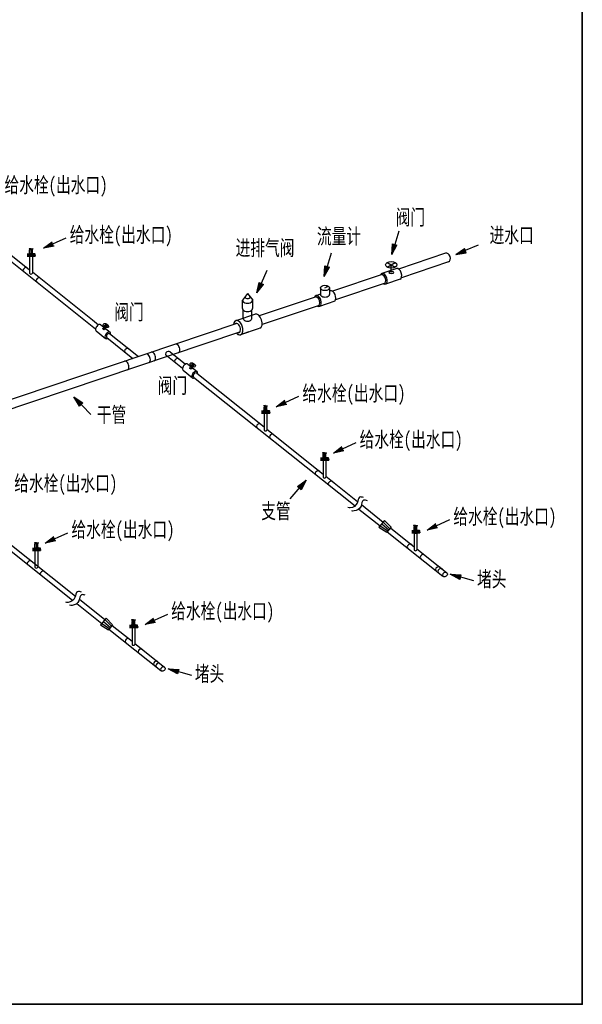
# Model space of a CAD drawing. Extents: x 464172 to 473094, y 3847158 to 3855433.
# Tile 33 of 99: x 468728 to 469020, y 3849940 to 3850451. Entities that reach past the tile are written whole.
import ezdxf

# ---------------------------------------------------------------- set-up
doc = ezdxf.new("R2010")
doc.units = 0
doc.layers.get('0').update_dxf_attribs({"linetype": 'CONTINUOUS'})
doc.styles.add('GB', font='FangSong_GB2312.ttf', dxfattribs={"width": 0.8})

# ---------------------------------------------------------------- blocks, each defined once
blk = doc.blocks.new('142144')
for points in [[(80.74, 102.87), (85.18, 106.22), (86.19, 103.98)], [(261.48, 99.57), (264.21, 104.42), (261.86, 105.12)], [(294.67, 99.57), (300.15, 100.52), (299.2, 102.79)], [(226.41, 88.15), (229.14, 93), (226.79, 93.7)], [(191.51, 79.72), (192.61, 85.17), (194.85, 84.16)], [(227.48, 82.83), (228.18, 83.07), (227.8, 82.65)], [(96.51, 25.76), (101.16, 22.71), (99.39, 21)], [(201.52, 20.63), (205.96, 23.98), (206.97, 21.73)], [(231.21, -3.41), (235.65, -0.06), (236.66, -2.3)], [(217.07, -17.58), (214.44, -22.47), (212.58, -20.86)], [(279.88, -43.39), (284.31, -40.04), (285.32, -42.28)], [(81.64, -50.16), (86.08, -46.81), (87.09, -49.05)], [(291.87, -66.35), (297.42, -66.64), (296.75, -69.01)], [(133.42, -92.46), (137.85, -89.11), (138.87, -91.36)], [(145.41, -115.43), (150.96, -115.71), (150.29, -118.08)]]:
    blk.add_hatch(color=256).paths.add_polyline_path(points)
for p, q in [((92.34, 108.1), (80.74, 102.87)), ((265.13, 111.77), (261.48, 99.57)), ((74.23, 102.67), (73.24, 102.63)), ((74.23, 102.46), (73.24, 102.5)), ((73.98, 102.37), (74.23, 102.37)), ((74.23, 98.71), (74.23, 102.67)), ((74.23, 102.67), (75.22, 102.63)), ((74.23, 102.46), (75.21, 102.5)), ((74.47, 102.37), (74.23, 102.37)), ((80.74, 102.87), (85.18, 106.22)), ((86.19, 103.98), (80.74, 102.87)), ((261.48, 99.57), (261.86, 105.12)), ((261.48, 99.57), (264.21, 104.42)), ((261.86, 105.12), (264.21, 104.42)), ((294.67, 99.57), (299.2, 102.79)), ((300.15, 100.52), (299.2, 102.79)), ((306.41, 104.47), (299.68, 101.66)), ((72.23, 99.94), (73.37, 99.94)), ((72.23, 99.84), (73.37, 99.84)), ((72.23, 99.65), (73.37, 99.65)), ((72.23, 99.55), (73.37, 99.55)), ((72.23, 99.46), (76.44, 99.46)), ((72.23, 99.09), (76.44, 99.09)), ((72.23, 99.09), (76.44, 99.09)), ((72.23, 98.73), (76.44, 98.73)), ((72.61, 99.09), (72.61, 99.46)), ((72.61, 99.09), (72.61, 98.73)), ((73.41, 100.09), (73.33, 99.94)), ((73.4, 99.46), (73.35, 99.55)), ((73.37, 100.25), (73.51, 100.45)), ((73.37, 100.09), (73.37, 100.25)), ((73.37, 100.09), (74.23, 100.09)), ((73.37, 99.55), (73.37, 99.94)), ((73.37, 99.75), (74.23, 99.75)), ((73.5, 98.72), (73.5, 89.93)), ((73.5, 98.71), (74.96, 98.71)), ((73.51, 100.45), (73.51, 101.89)), ((75.09, 100.09), (74.23, 100.09)), ((75.09, 99.75), (74.23, 99.75)), ((74.95, 100.45), (74.95, 101.89)), ((75.09, 100.25), (74.95, 100.45)), ((74.96, 98.71), (74.96, 89.92)), ((75.05, 100.09), (75.12, 99.94)), ((75.05, 99.46), (75.1, 99.55)), ((75.09, 100.09), (75.09, 100.25)), ((75.09, 99.55), (75.09, 99.94)), ((76.23, 99.94), (75.09, 99.94)), ((76.23, 99.84), (75.09, 99.84)), ((76.23, 99.65), (75.09, 99.65)), ((76.23, 99.55), (75.09, 99.55)), ((76.06, 99.09), (76.06, 99.46)), ((76.06, 99.09), (76.06, 98.73)), ((76.44, 99.09), (76.44, 99.46)), ((76.44, 99.09), (76.44, 98.73)), ((230.05, 100.34), (226.41, 88.15)), ((294.67, 99.57), (300.15, 100.52)), ((226.41, 88.15), (226.79, 93.7)), ((226.41, 88.15), (229.14, 93)), ((226.79, 93.7), (229.14, 93)), ((259.14, 95.52), (263.31, 93.1)), ((259.14, 93.1), (263.31, 95.52)), ((259.14, 93.11), (263.32, 95.52)), ((259.14, 95.52), (263.32, 93.11)), ((261.23, 90.3), (261.23, 94.31)), ((261.23, 90.3), (261.23, 94.31)), ((196.72, 91.33), (193.73, 84.67)), ((191.51, 79.72), (192.61, 85.17)), ((191.51, 79.72), (194.85, 84.16)), ((192.61, 85.17), (194.85, 84.16)), ((224.47, 82.29), (224.47, 78.92)), ((226.83, 82.29), (227.62, 82.75)), ((227.48, 82.83), (228.18, 83.07)), ((227.8, 82.65), (227.48, 82.83)), ((228.18, 83.07), (227.8, 82.65)), ((229.2, 82.29), (229.2, 78.92)), ((186.63, 79.47), (183.97, 75.92)), ((186.63, 79.47), (189.3, 75.92)), ((183.97, 71.62), (183.97, 75.92)), ((189.3, 71.62), (189.3, 75.92)), ((184.43, 66.33), (184.43, 70.75)), ((188.84, 66.33), (188.84, 70.75)), ((110.46, 63.21), (115.29, 59.31)), ((111.85, 62.8), (114.35, 62.77)), ((111.85, 62.8), (114.35, 62.77)), ((112.04, 61), (113.1, 62.78)), ((112.05, 61), (113.1, 62.78)), ((112.49, 63.87), (113.71, 61.7)), ((112.49, 63.87), (113.71, 61.7)), ((108.09, 59.99), (112.9, 56.09)), ((155.58, 42.75), (160.4, 38.84)), ((156.97, 42.33), (159.46, 42.3)), ((156.97, 42.33), (159.46, 42.3)), ((157.16, 40.53), (158.21, 42.32)), ((157.16, 40.53), (158.21, 42.32)), ((157.6, 43.4), (158.83, 41.23)), ((157.6, 43.4), (158.83, 41.23)), ((153.2, 39.53), (158.02, 35.63)), ((105.35, 16.6), (96.51, 25.76)), ((99.39, 21), (96.51, 25.76)), ((96.51, 25.76), (101.16, 22.71)), ((213.12, 25.86), (201.52, 20.63)), ((101.16, 22.71), (99.39, 21)), ((195.95, 21.21), (194.96, 21.17)), ((195.95, 21), (194.97, 21.04)), ((195.71, 20.91), (195.95, 20.91)), ((195.95, 17.25), (195.95, 21.21)), ((195.95, 21.21), (196.94, 21.17)), ((195.95, 21), (196.94, 21.04)), ((196.2, 20.91), (195.95, 20.91)), ((201.52, 20.63), (205.96, 23.98)), ((206.97, 21.73), (201.52, 20.63)), ((193.95, 18.48), (195.09, 18.48)), ((193.95, 18.38), (195.09, 18.38)), ((193.95, 18.19), (195.09, 18.19)), ((193.95, 18.09), (195.09, 18.09)), ((193.95, 18), (198.17, 18)), ((193.95, 17.63), (198.17, 17.63)), ((193.95, 17.63), (198.17, 17.63)), ((193.95, 17.27), (198.17, 17.27)), ((194.33, 17.63), (194.33, 18)), ((194.33, 17.63), (194.33, 17.27)), ((195.13, 18.63), (195.06, 18.48)), ((195.13, 18), (195.08, 18.09)), ((195.09, 18.79), (195.23, 18.99)), ((195.09, 18.63), (195.09, 18.79)), ((195.09, 18.63), (195.95, 18.63)), ((195.09, 18.09), (195.09, 18.48)), ((195.09, 18.29), (195.95, 18.29)), ((195.22, 17.26), (195.22, 8.47)), ((195.22, 17.25), (196.68, 17.25)), ((195.23, 18.99), (195.23, 20.43)), ((196.81, 18.63), (195.95, 18.63)), ((196.81, 18.29), (195.95, 18.29)), ((196.67, 18.99), (196.67, 20.43)), ((196.81, 18.79), (196.67, 18.99)), ((196.68, 17.25), (196.68, 8.46)), ((196.77, 18.63), (196.85, 18.48)), ((196.78, 18), (196.83, 18.09)), ((196.81, 18.63), (196.81, 18.79)), ((196.81, 18.09), (196.81, 18.48)), ((197.95, 18.48), (196.81, 18.48)), ((197.95, 18.38), (196.81, 18.38)), ((197.95, 18.19), (196.81, 18.19)), ((197.95, 18.09), (196.81, 18.09)), ((197.78, 17.63), (197.78, 18)), ((197.78, 17.63), (197.78, 17.27)), ((198.17, 17.63), (198.17, 18)), ((198.17, 17.63), (198.17, 17.27)), ((242.81, 1.82), (231.21, -3.41)), ((226.58, -3.24), (225.59, -3.28)), ((226.58, -3.45), (225.6, -3.41)), ((225.86, -5.46), (225.86, -4.03)), ((226.34, -3.55), (226.58, -3.55)), ((226.58, -7.2), (226.58, -3.24)), ((226.58, -3.24), (227.58, -3.28)), ((226.58, -3.45), (227.57, -3.41)), ((226.83, -3.55), (226.58, -3.55)), ((227.31, -5.46), (227.31, -4.03)), ((231.21, -3.41), (235.65, -0.06)), ((236.66, -2.3), (231.21, -3.41)), ((224.58, -5.98), (225.72, -5.98)), ((224.58, -6.07), (225.72, -6.07)), ((224.58, -6.26), (225.72, -6.26)), ((224.58, -6.36), (225.72, -6.36)), ((224.58, -6.46), (228.8, -6.46)), ((224.58, -6.82), (228.8, -6.82)), ((224.58, -6.82), (228.8, -6.82)), ((224.58, -7.18), (228.8, -7.18)), ((224.97, -6.82), (224.97, -6.46)), ((224.97, -6.82), (224.97, -7.18)), ((225.76, -5.82), (225.69, -5.98)), ((225.76, -6.46), (225.71, -6.36)), ((225.72, -5.67), (225.86, -5.46)), ((225.72, -5.82), (225.72, -5.67)), ((225.72, -5.82), (226.58, -5.82)), ((225.72, -6.36), (225.72, -5.98)), ((225.72, -6.17), (226.58, -6.17)), ((225.86, -7.19), (225.86, -15.98)), ((225.86, -7.2), (227.31, -7.2)), ((227.45, -5.82), (226.58, -5.82)), ((227.45, -6.17), (226.58, -6.17)), ((227.45, -5.67), (227.31, -5.46)), ((227.31, -7.2), (227.31, -15.99)), ((227.4, -5.82), (227.48, -5.98)), ((227.41, -6.46), (227.46, -6.36)), ((227.45, -5.82), (227.45, -5.67)), ((227.45, -6.36), (227.45, -5.98)), ((228.59, -5.98), (227.45, -5.98)), ((228.59, -6.07), (227.45, -6.07)), ((228.59, -6.26), (227.45, -6.26)), ((228.59, -6.36), (227.45, -6.36)), ((228.41, -6.82), (228.41, -6.46)), ((228.41, -6.82), (228.41, -7.18)), ((228.8, -6.82), (228.8, -6.46)), ((228.8, -6.82), (228.8, -7.18)), ((208.71, -27.17), (217.07, -17.58)), ((212.58, -20.86), (217.07, -17.58)), ((217.07, -17.58), (214.44, -22.47)), ((214.44, -22.47), (212.58, -20.86)), ((291.47, -38.16), (279.88, -43.39)), ((279.88, -43.39), (284.31, -40.04)), ((93.24, -44.93), (81.64, -50.16)), ((271.85, -43.71), (272.99, -43.71)), ((271.85, -43.8), (272.99, -43.8)), ((271.85, -44), (272.99, -44)), ((271.85, -44.09), (272.99, -44.09)), ((271.85, -44.19), (276.06, -44.19)), ((271.85, -44.55), (276.06, -44.55)), ((271.85, -44.55), (276.06, -44.55)), ((271.85, -44.92), (276.06, -44.92)), ((272.23, -44.55), (272.23, -44.19)), ((272.23, -44.55), (272.23, -44.92)), ((273.85, -40.97), (272.86, -41.01)), ((273.85, -41.18), (272.86, -41.14)), ((273.03, -43.56), (272.95, -43.71)), ((273.02, -44.19), (272.98, -44.09)), ((272.99, -43.4), (273.13, -43.2)), ((272.99, -43.56), (272.99, -43.4)), ((272.99, -43.56), (273.85, -43.56)), ((272.99, -44.09), (272.99, -43.71)), ((272.99, -43.9), (273.85, -43.9)), ((273.12, -44.92), (273.12, -53.72)), ((273.12, -44.93), (274.58, -44.93)), ((273.13, -43.2), (273.13, -41.76)), ((273.61, -41.28), (273.85, -41.28)), ((273.85, -44.93), (273.85, -40.97)), ((273.85, -40.97), (274.84, -41.01)), ((273.85, -41.18), (274.84, -41.14)), ((274.09, -41.28), (273.85, -41.28)), ((274.71, -43.56), (273.85, -43.56)), ((274.71, -43.9), (273.85, -43.9)), ((274.57, -43.2), (274.57, -41.76)), ((274.71, -43.4), (274.57, -43.2)), ((274.58, -44.93), (274.58, -53.72)), ((274.67, -43.56), (274.75, -43.71)), ((274.68, -44.19), (274.72, -44.09)), ((274.71, -43.56), (274.71, -43.4)), ((274.71, -44.09), (274.71, -43.71)), ((275.85, -43.71), (274.71, -43.71)), ((275.85, -43.8), (274.71, -43.8)), ((275.85, -44), (274.71, -44)), ((275.85, -44.09), (274.71, -44.09)), ((275.68, -44.55), (275.68, -44.19)), ((275.68, -44.55), (275.68, -44.92)), ((276.06, -44.55), (276.06, -44.19)), ((276.06, -44.55), (276.06, -44.92)), ((285.32, -42.28), (279.88, -43.39)), ((77.01, -49.99), (76.02, -50.03)), ((77.01, -50.2), (76.02, -50.16)), ((76.29, -52.21), (76.29, -50.78)), ((76.77, -50.3), (77.01, -50.3)), ((77.01, -53.95), (77.01, -49.99)), ((77.01, -49.99), (78, -50.03)), ((77.01, -50.2), (78, -50.16)), ((77.25, -50.3), (77.01, -50.3)), ((77.73, -52.21), (77.73, -50.78)), ((81.64, -50.16), (86.08, -46.81)), ((87.09, -49.05), (81.64, -50.16)), ((75.01, -52.73), (76.15, -52.73)), ((75.01, -52.82), (76.15, -52.82)), ((75.01, -53.01), (76.15, -53.01)), ((75.01, -53.11), (76.15, -53.11)), ((75.01, -53.21), (79.22, -53.21)), ((75.01, -53.57), (79.22, -53.57)), ((75.01, -53.57), (79.22, -53.57)), ((75.01, -53.93), (79.22, -53.93)), ((75.39, -53.57), (75.39, -53.21)), ((75.39, -53.57), (75.39, -53.93)), ((76.19, -52.57), (76.11, -52.73)), ((76.19, -53.21), (76.14, -53.11)), ((76.15, -52.42), (76.29, -52.21)), ((76.15, -52.57), (76.15, -52.42)), ((76.15, -52.57), (77.01, -52.57)), ((76.15, -53.11), (76.15, -52.73)), ((76.15, -52.92), (77.01, -52.92)), ((76.28, -53.94), (76.28, -62.73)), ((76.28, -53.95), (77.74, -53.95)), ((77.87, -52.57), (77.01, -52.57)), ((77.87, -52.92), (77.01, -52.92)), ((77.87, -52.42), (77.73, -52.21)), ((77.74, -53.95), (77.74, -62.74)), ((77.83, -52.57), (77.91, -52.73)), ((77.84, -53.21), (77.88, -53.11)), ((77.87, -52.57), (77.87, -52.42)), ((77.87, -53.11), (77.87, -52.73)), ((79.01, -52.73), (77.87, -52.73)), ((79.01, -52.82), (77.87, -52.82)), ((79.01, -53.01), (77.87, -53.01)), ((79.01, -53.11), (77.87, -53.11)), ((78.84, -53.57), (78.84, -53.21)), ((78.84, -53.57), (78.84, -53.93)), ((79.22, -53.57), (79.22, -53.21)), ((79.22, -53.57), (79.22, -53.93)), ((304.11, -69.8), (291.87, -66.35)), ((296.75, -69.01), (291.87, -66.35)), ((291.87, -66.35), (297.42, -66.64)), ((297.42, -66.64), (296.75, -69.01)), ((127.39, -90.05), (126.4, -90.09)), ((127.39, -90.26), (126.4, -90.22)), ((126.67, -92.27), (126.67, -90.83)), ((127.15, -90.35), (127.39, -90.35)), ((127.39, -94), (127.39, -90.05)), ((127.39, -90.05), (128.38, -90.09)), ((127.39, -90.26), (128.38, -90.22)), ((127.63, -90.35), (127.39, -90.35)), ((128.11, -92.27), (128.11, -90.83)), ((145.02, -87.23), (133.42, -92.46)), ((133.42, -92.46), (137.85, -89.11)), ((138.87, -91.36), (133.42, -92.46)), ((125.39, -92.78), (126.53, -92.78)), ((125.39, -92.88), (126.53, -92.88)), ((125.39, -93.07), (126.53, -93.07)), ((125.39, -93.16), (126.53, -93.16)), ((125.39, -93.26), (129.6, -93.26)), ((125.39, -93.62), (129.6, -93.62)), ((125.39, -93.62), (129.6, -93.62)), ((125.39, -93.99), (129.6, -93.99)), ((125.77, -93.62), (125.77, -93.26)), ((125.77, -93.62), (125.77, -93.99)), ((126.57, -92.63), (126.49, -92.78)), ((126.56, -93.26), (126.52, -93.16)), ((126.53, -92.47), (126.67, -92.27)), ((126.53, -92.63), (126.53, -92.47)), ((126.53, -92.63), (127.39, -92.63)), ((126.53, -93.16), (126.53, -92.78)), ((126.53, -92.97), (127.39, -92.97)), ((126.66, -94), (126.66, -102.79)), ((126.66, -94), (128.12, -94)), ((128.25, -92.63), (127.39, -92.63)), ((128.25, -92.97), (127.39, -92.97)), ((128.25, -92.47), (128.11, -92.27)), ((128.12, -94), (128.12, -102.8)), ((128.21, -92.63), (128.29, -92.78)), ((128.22, -93.26), (128.26, -93.16)), ((128.25, -92.63), (128.25, -92.47)), ((128.25, -93.16), (128.25, -92.78)), ((129.39, -92.78), (128.25, -92.78)), ((129.39, -92.88), (128.25, -92.88)), ((129.39, -93.07), (128.25, -93.07)), ((129.39, -93.16), (128.25, -93.16)), ((129.22, -93.62), (129.22, -93.26)), ((129.22, -93.62), (129.22, -93.99)), ((129.6, -93.62), (129.6, -93.26)), ((129.6, -93.62), (129.6, -93.99)), ((157.66, -118.87), (145.41, -115.43)), ((150.29, -118.08), (145.41, -115.43)), ((145.41, -115.43), (150.96, -115.71)), ((150.96, -115.71), (150.29, -118.08))]:
    blk.add_line(p, q)
for points in [[(9.81, 139.27), (107.78, 61.06)], [(41.87, 117.02), (73.5, 91.77)], [(289.35, 100.31), (265.01, 92.11)], [(264.06, 92.35), (256.41, 89.78)], [(264.06, 92.35), (256.41, 89.78)], [(290.94, 95.83), (266.51, 87.6)], [(74.96, 90.61), (106.16, 65.7)], [(256.5, 89.25), (230.74, 80.58)], [(258.09, 84.77), (232.27, 76.08)], [(265.77, 86.8), (258.26, 84.27)], [(265.77, 86.8), (258.26, 84.27)], [(222.31, 77.74), (192.74, 67.79)], [(224.47, 79.01), (222.16, 78.23)], [(224.47, 79), (222.16, 78.23)], [(229.81, 80.8), (229.2, 80.6)], [(229.81, 80.8), (229.2, 80.6)], [(231.19, 80.73), (230.74, 80.58)], [(223.86, 73.25), (194.22, 63.27)], [(231.92, 75.5), (224.01, 72.72)], [(226.84, 73.67), (224.01, 72.72)], [(232.74, 76.24), (232.27, 76.08)], [(190.76, 68.73), (180.58, 65.3)], [(181.09, 63.87), (-125.25, -39.25)], [(106.16, 65.7), (109.29, 63.2)], [(182.48, 59.32), (-122, -43.17)], [(113.51, 56.49), (127.05, 45.68)], [(115.05, 58.58), (130, 46.67)], [(192.2, 61.05), (183.04, 57.97)], [(187.37, 59.43), (183.04, 57.97)], [(193.03, 61.34), (192.19, 61.05)], [(193.03, 61.33), (192.2, 61.05)], [(144.27, 47.48), (152.89, 40.6)], [(146.46, 49.07), (154.4, 42.73)], [(158.62, 36.02), (242.42, -30.88)], [(160.3, 38.02), (195.22, 10.14)], [(196.68, 8.98), (225.86, -14.31)], [(12.36, -13.21), (95.96, -79.95)], [(227.31, -15.47), (243.77, -28.61)], [(245.77, -30.21), (257.1, -39.26)], [(244.43, -32.48), (255.42, -41.25)], [(257.77, -38.47), (254.82, -41.95)], [(256.3, -40.21), (260, -43.27)], [(257.1, -39.26), (260.47, -42.72)], [(257.77, -38.47), (261.11, -41.97)], [(254.82, -41.95), (258.9, -44.57)], [(255.42, -41.25), (259.51, -43.85)], [(261.11, -41.97), (258.9, -44.57)], [(259.17, -44.25), (288.04, -67.3)], [(260.86, -42.26), (273.12, -52.04)], [(59.86, -47.79), (97.31, -77.68)], [(274.58, -53.21), (289.9, -65.44)], [(97.97, -81.55), (110.93, -91.9)], [(99.32, -79.28), (112.62, -89.9)], [(113.28, -89.12), (110.34, -92.59)], [(110.93, -91.9), (115.02, -94.49)], [(111.81, -90.86), (115.52, -93.91)], [(112.62, -89.9), (115.98, -93.37)], [(113.28, -89.12), (116.62, -92.61)], [(110.34, -92.59), (114.41, -95.21)], [(116.62, -92.61), (114.41, -95.21)], [(114.68, -94.89), (141.58, -116.37)], [(116.37, -92.9), (126.66, -101.11)], [(128.12, -102.28), (143.45, -114.51)]]:
    blk.add_lwpolyline(points)
for centre in [(73.17, 99.75), (75.28, 99.75), (194.9, 18.29), (197.01, 18.29), (225.53, -6.17), (227.64, -6.17), (272.8, -43.9), (274.9, -43.9), (75.96, -52.92), (78.06, -52.92), (126.34, -92.97), (128.44, -92.97)]:
    blk.add_circle(centre, 0.0827)
for centre, radius, start, end in [((73.26, 102.57), 0.068, 112.2674, 253.9746), ((73.98, 101.89), 0.479, 90, 180), ((74.47, 101.89), 0.479, 0, 90), ((75.2, 102.57), 0.068, 286.0254, 67.7326), ((76.23, 99.75), 0.192, 270, 90), ((76.23, 99.75), 0.0958, 270, 90), ((194.98, 21.11), 0.068, 112.2674, 253.9746), ((195.71, 20.43), 0.479, 90, 180), ((196.2, 20.43), 0.479, 0, 90), ((196.92, 21.11), 0.068, 286.0254, 67.7326), ((197.95, 18.29), 0.192, 270, 90), ((197.95, 18.29), 0.0958, 270, 90), ((225.62, -3.35), 0.068, 112.2674, 253.9746), ((226.34, -4.03), 0.479, 90, 180), ((226.83, -4.03), 0.479, 0, 90), ((227.55, -3.35), 0.068, 286.0254, 67.7326), ((228.59, -6.17), 0.192, 270, 90), ((228.59, -6.17), 0.0958, 270, 90), ((272.88, -41.08), 0.068, 112.2674, 253.9746), ((273.61, -41.76), 0.479, 90, 180), ((274.09, -41.76), 0.479, 0, 90), ((274.82, -41.08), 0.068, 286.0254, 67.7326), ((275.85, -43.9), 0.192, 270, 90), ((275.85, -43.9), 0.0958, 270, 90), ((76.04, -50.1), 0.068, 112.2674, 253.9746), ((76.77, -50.78), 0.479, 90, 180), ((77.25, -50.78), 0.479, 0, 90), ((77.98, -50.1), 0.068, 286.0254, 67.7326), ((79.01, -52.92), 0.192, 270, 90), ((79.01, -52.92), 0.0958, 270, 90), ((126.42, -90.15), 0.068, 112.2674, 253.9746), ((127.15, -90.83), 0.479, 90, 180), ((127.63, -90.83), 0.479, 0, 90), ((128.36, -90.15), 0.068, 286.0254, 67.7326), ((129.39, -92.97), 0.192, 270, 90), ((129.39, -92.97), 0.0958, 270, 90)]:
    blk.add_arc(centre, radius, start, end)
for centre, major_axis, ratio, start_param, end_param in [((290.19, 98.08), (-0.76, 2.25), 0.707107, 3.141593, 6.283185), ((71.38, 91.79), (1.09, 0.8), 0.750997, 0, 3.141593), ((264.84, 89.56), (-0.93, 2.76), 0.57735, 3.141593, 6.283185), ((264.84, 89.56), (-0.93, 2.76), 0.57735, 3.141593, 6.283185), ((74.23, 89.94), (-0.732, 0), 0.563581, 6.174869, 9.513451), ((78.11, 86.42), (1.09, 0.8), 0.750997, 0, 3.141593), ((257.33, 87.03), (-0.93, 2.76), 0.57735, 2.52969, 6.902224), ((257.33, 87.03), (-0.93, 2.76), 0.57735, 2.52969, 6.902224), ((253.16, 85.62), (5.11, 1.72), 0.766393, 5.670193, 6.901454), ((253.16, 85.62), (5.11, 1.72), 0.766393, 5.670193, 6.896177), ((186.63, 77.55), (-1.33, 0), 0.57735, 5.79581, 9.936561), ((223.08, 75.48), (-0.93, 2.76), 0.57735, 2.52969, 6.902224), ((223.09, 75.48), (-0.93, 2.76), 0.57735, 2.52969, 6.902224), ((218.91, 74.07), (5.11, 1.72), 0.766393, 5.670193, 6.901454), ((226.83, 78.92), (-2.36, 0), 0.57735, 0, 3.141593), ((230.59, 78.01), (-0.93, 2.76), 0.57735, 3.416798, 6.283185), ((186.63, 75.92), (-2.66, 0), 0.57735, 0, 3.141593), ((186.63, 71.62), (-2.66, 0), 0.57735, 0, 3.141593), ((191.8, 65), (-1.24, 3.67), 0.57735, 3.141593, 6.283185), ((109.25, 61.63), (-1.16, -1.63), 0.57735, 3.069409, 6.283185), ((181.81, 61.64), (-1.24, 3.67), 0.57735, 2.244477, 7.206694), ((181.81, 61.64), (-1.24, 3.67), 0.57735, 2.52969, 6.902224), ((181.3, 61.47), (-0.8, 2.39), 0.59438, 2.913552, 6.494296), ((186.63, 66.33), (-2.2, 0), 0.57735, 6.246194, 9.424778), ((186.63, 66.33), (-2.2, 0), 0.57735, 0, 3.178584), ((114.09, 57.7), (-1.16, -1.63), 0.57735, 2.244028, 7.104142), ((114.3, 57.52), (-0.75, -1.06), 0.59438, 2.913552, 6.494296), ((150, 50.9), (-0.76, 2.25), 0.572867, 3.117355, 6.307423), ((124.02, 49.77), (1.09, 0.8), 0.750997, 0, 3.141593), ((134.7, 45.75), (-0.76, 2.25), 0.572867, 3.117355, 6.307423), ((137.43, 46.66), (-0.76, 2.25), 0.572867, 3.117355, 6.307423), ((145.36, 48.27), (1.09, 0.8), 0.750997, 0, 3.141593), ((123.59, 42.01), (-0.76, 2.25), 0.572867, 3.117355, 6.307423), ((150.03, 44.55), (1.09, 0.8), 0.750997, 0, 3.141593), ((154.36, 41.16), (-1.16, -1.63), 0.57735, 3.069409, 6.283185), ((159.21, 37.23), (-1.16, -1.63), 0.57735, 2.244028, 7.104142), ((159.41, 37.05), (-0.75, -1.06), 0.59438, 2.913552, 6.494296), ((192.48, 10.66), (1.09, 0.8), 0.750997, 0, 3.141593), ((195.95, 8.48), (-0.732, 0), 0.563581, 6.174869, 9.513451), ((199.21, 5.29), (1.09, 0.8), 0.750997, 0, 3.141593), ((223.05, -13.74), (1.09, 0.8), 0.750997, 0, 3.141593), ((226.58, -15.98), (-0.732, 0), 0.563581, 6.174869, 9.513451), ((229.77, -19.11), (1.09, 0.8), 0.750997, 0, 3.141593), ((270.75, -51.82), (1.09, 0.8), 0.750997, 0, 3.141593), ((273.85, -53.71), (-0.732, 0), 0.563581, 6.174869, 9.513451), ((277.48, -57.19), (1.09, 0.8), 0.750997, 0, 3.141593), ((73.47, -60.49), (1.09, 0.8), 0.750997, 0, 3.141593), ((77.01, -62.73), (-0.732, 0), 0.563581, 6.174869, 9.513451), ((80.2, -65.86), (1.09, 0.8), 0.750997, 0, 3.141593), ((285.48, -63.58), (1.09, 0.8), 0.750997, 0, 3.141593), ((286.69, -64.54), (1.09, 0.8), 0.750997, 0, 3.141593), ((289.14, -66.5), (1.09, 0.8), 0.750997, 0, 3.141593), ((124.29, -100.89), (1.09, 0.8), 0.750997, 0, 3.141593), ((127.39, -102.78), (-0.732, 0), 0.563581, 6.174869, 9.513451), ((131.02, -106.26), (1.09, 0.8), 0.750997, 0, 3.141593), ((139.02, -112.65), (1.09, 0.8), 0.750997, 0, 3.141593), ((140.23, -113.62), (1.09, 0.8), 0.750997, 0, 3.141593), ((142.68, -115.57), (1.09, 0.8), 0.750997, 0, 3.141593)]:
    blk.add_ellipse(centre, major_axis=major_axis, ratio=ratio, start_param=start_param, end_param=end_param)
for centre, major_axis in [((261.23, 94.31), (-2.95, 0)), ((261.23, 94.31), (-2.95, 0)), ((261.23, 90.3), (-1.1, 0)), ((261.23, 90.3), (-1.1, 0)), ((226.83, 82.29), (-2.36, 0)), ((226.83, 82.29), (-2.36, 0)), ((112.05, 61), (-0.491, 0.29)), ((112.04, 61), (-0.491, 0.29)), ((113.1, 62.78), (-1.32, 0.78)), ((113.1, 62.78), (-1.32, 0.78)), ((157.16, 40.53), (-0.491, 0.29)), ((157.16, 40.53), (-0.491, 0.29)), ((158.21, 42.32), (-1.32, 0.78)), ((158.21, 42.32), (-1.32, 0.78))]:
    blk.add_ellipse(centre, major_axis=major_axis, ratio=0.57735)
at = {"extrusion": (0, 0, -1)}
for centre in [(289.14, -66.5), (142.68, -115.57)]:
    blk.add_ellipse(centre, major_axis=(1.09, 0.8), ratio=0.750997, start_param=0, end_param=3.141593, dxfattribs=at)
at = {"start_tangent": (-0.956128, 0.292951), "end_tangent": (-0.862633, 0.50583)}
for points in [[(246.87, -26.54), (244.81, -26.33), (243.52, -29.39), (239.98, -31.9), (238.73, -31.77)], [(248.87, -28.15), (246.82, -27.94), (245.53, -30.99), (241.98, -33.5), (240.74, -33.38)], [(100.41, -75.62), (98.35, -75.41), (97.06, -78.46), (93.52, -80.97), (92.27, -80.84)], [(102.42, -77.22), (100.36, -77.01), (99.07, -80.07), (95.53, -82.57), (94.28, -82.45)]]:
    blk.add_spline(points, degree=3, dxfattribs=at)
at = {"style": 'GB', "width": 0.7}
for s, p in [('给水栓(出水口)', (60.49, 131.78)), ('阀门', (263.49, 115)), ('给水栓(出水口)', (94.33, 105.92)), ('流量计', (222.66, 105.16)), ('进水口', (312.27, 105.73)), ('进排气阀', (180.44, 99.12)), ('阀门', (117.47, 65.81)), ('阀门', (140.01, 27.62)), ('给水栓(出水口)', (215.11, 23.67)), ('干管', (108.4, 12.46)), ('给水栓(出水口)', (244.8, -0.36)), ('给水栓(出水口)', (65.53, -23.08)), ('支管', (193.74, -37.5)), ('给水栓(出水口)', (293.46, -40.34)), ('给水栓(出水口)', (95.22, -47.11)), ('堵头', (305.74, -72.86)), ('给水栓(出水口)', (147, -89.42)), ('堵头', (159.28, -121.94))]:
    blk.add_text(s, height=8, dxfattribs=at).set_placement(p)

msp = doc.modelspace()

# ---------------------------------------------------------------- linework, layer by layer
at = {"color": 7, "lineweight": 35}
msp.add_lwpolyline([(467432.04, 3851062.33), (469019.64, 3851062.33), (469019.64, 3849939.67), (467432.04, 3849939.67)], close=True, dxfattribs=at)

# ---------------------------------------------------------------- block references
at = {"color": 1, "linetype": 'Continuous', "lineweight": -3}
msp.add_blockref('142144', (468659.24, 3850229.27), dxfattribs=at)

doc.saveas('drawing.dxf')
